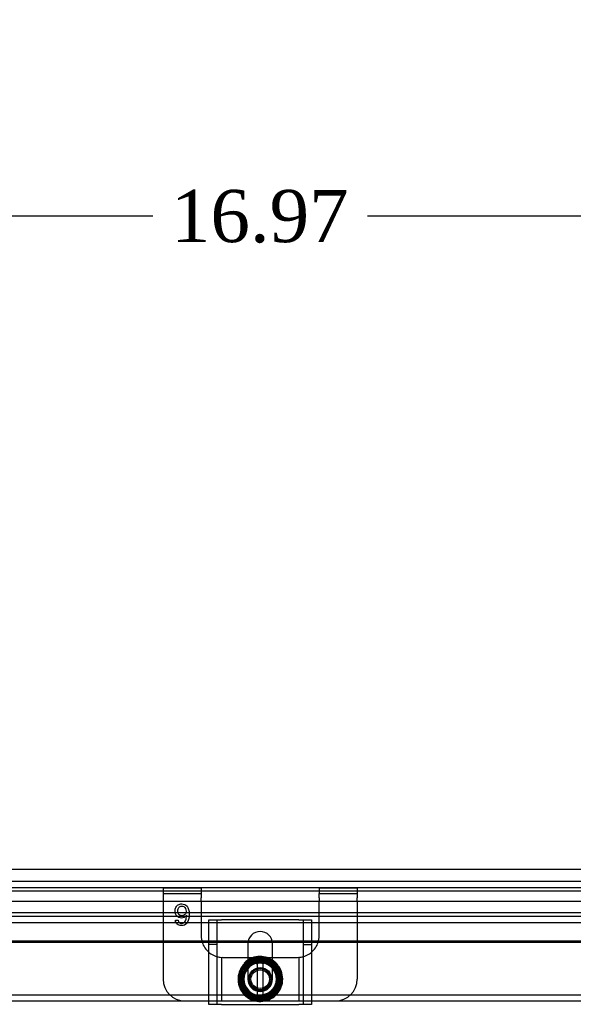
# Model space of a CAD drawing. Header units: inches. Extents: x 0 to 120, y -1 to 80.
# Tile 27 of 64: x 32 to 38, y 29 to 41. Entities that reach past the tile are written whole.
import ezdxf
from ezdxf.enums import TextEntityAlignment as Align
from ezdxf.lldxf.tags import DXFTag

# ---------------------------------------------------------------- set-up
doc = ezdxf.new("R2010")
doc.units = ezdxf.units.IN
doc.header["$MEASUREMENT"] = 0
for name, color, linetype in [('COM51497', 7, 'Continuous'), ('COM51498', 7, 'Continuous'), ('COM55380', 7, 'Continuous'), ('COM55430', 7, 'Continuous'), ('COM70220', 7, 'Continuous'), ('Default', 7, 'Continuous'), ('SCC19011', 7, 'Continuous'), ('SPR20280', 7, 'Continuous'), ('WAF25367', 7, 'Continuous')]:
    doc.layers.add(name, color=color, linetype=linetype)
doc.styles.add('SEACAD_Times_New_Roman', font='times.ttf')
tags = doc.linetypes.add('HIDDEN2', pattern=[0.1875, 0.125, -0.0625]).pattern_tags.tags
tags[6:7] = [DXFTag(74, 4), DXFTag(75, 0), DXFTag(340, '0'), DXFTag(46, 0.0), DXFTag(50, 0.0), DXFTag(44, 0.0), DXFTag(45, 0.0)]
tags[4:5] = [DXFTag(74, 4), DXFTag(75, 0), DXFTag(340, '0'), DXFTag(46, 0.0), DXFTag(50, 0.0), DXFTag(44, 0.0), DXFTag(45, 0.0)]
doc.dimstyles.new('HAMMOND_(STH_-_120x80)', dxfattribs={"dimtxt": 0.6, "dimasz": 0.75, "dimexe": 0.3, "dimexo": 0.3, "dimgap": 0.15, "dimtad": 0, "dimtih": 1, "dimtoh": 1, "dimzin": 0, "dimdsep": 46, "dimtxsty": 'SEACAD_Times_New_Roman', "dimblk1": '_SE_FILLED', "dimblk2": '_SE_FILLED', "dimsah": 1, "dimcen": 0.3, "dimadec": 0, "dimazin": 0, "dimtfac": 0.8, "dimtofl": 0, "dimtmove": 1, "dimatfit": 3, "dimfxl": 1, "dimtolj": 1, "dimtzin": 0, "dimarcsym": 0})

# ---------------------------------------------------------------- blocks, each defined once
blk = doc.blocks.new('SE2')
at = {"layer": 'COM51497', "color": 7, "linetype": 'HIDDEN2'}
for p, q in [((33.989, 30.193), (34.132, 30.193)), ((33.989, 30.16), (33.989, 30.193)), ((34.084, 29.223), (34.084, 30.193)), ((35.023, 30.193), (34.132, 30.193)), ((35.023, 30.193), (35.166, 30.193)), ((35.071, 30.193), (35.071, 29.223)), ((35.166, 30.193), (35.166, 30.16)), ((34.084, 29.91), (33.989, 29.91)), ((35.071, 29.91), (35.166, 29.91)), ((34.437, 29.719), (34.437, 29.512)), ((34.718, 29.512), (34.718, 29.719)), ((33.99, 29.396), (33.989, 29.396))]:
    blk.add_line(p, q, dxfattribs=at)
at = {"layer": 'COM51497', "color": 7, "linetype": 'Continuous'}
for p, q in [((33.989, 29.223), (33.989, 30.16)), ((35.166, 30.16), (35.166, 29.223)), ((34.437, 29.919), (34.437, 29.719)), ((34.718, 29.719), (34.718, 29.919)), ((34.132, 29.223), (33.989, 29.223)), ((34.132, 29.223), (35.023, 29.223)), ((35.166, 29.223), (35.023, 29.223))]:
    blk.add_line(p, q, dxfattribs=at)
blk.add_arc((34.578, 29.919), 0.141, 0, 180, dxfattribs=at)
at = {"layer": 'COM51497', "color": 7, "linetype": 'HIDDEN2'}
blk.add_arc((34.578, 29.512), 0.141, 180, 0, dxfattribs=at)
at = {"layer": 'COM51498', "color": 7, "linetype": 'HIDDEN2'}
for p, q in [((33.462, 30.562), (33.462, 30.495)), ((33.462, 30.562), (33.899, 30.562)), ((33.899, 30.562), (33.899, 30.495)), ((35.256, 30.562), (35.256, 30.495)), ((35.256, 30.562), (35.693, 30.562)), ((35.693, 30.562), (35.693, 30.495)), ((33.462, 30.495), (33.899, 30.495)), ((33.462, 30.495), (33.462, 30.445)), ((33.462, 30.445), (33.462, 30.411)), ((33.899, 30.495), (33.899, 30.445)), ((33.899, 30.411), (33.899, 30.445)), ((35.256, 30.495), (35.693, 30.495)), ((35.256, 30.445), (35.256, 30.495)), ((35.256, 30.445), (35.256, 30.411)), ((35.693, 30.495), (35.693, 30.445)), ((35.693, 30.411), (35.693, 30.445)), ((33.462, 30.411), (33.462, 29.935)), ((33.899, 30.411), (33.899, 30.012)), ((35.256, 30.012), (35.256, 30.411)), ((35.693, 30.411), (35.693, 29.935)), ((33.604, 30.188), (33.634, 30.19)), ((34.133, 29.763), (34.133, 29.262)), ((34.138, 29.763), (34.149, 29.762)), ((34.149, 29.762), (34.281, 29.762)), ((34.281, 29.762), (34.437, 29.762)), ((34.718, 29.762), (34.875, 29.762)), ((34.875, 29.762), (35.006, 29.762)), ((35.006, 29.762), (35.018, 29.763)), ((35.023, 29.763), (35.023, 29.262)), ((33.989, 29.262), (34.085, 29.262)), ((34.085, 29.262), (34.133, 29.262)), ((34.133, 29.262), (34.138, 29.262)), ((34.138, 29.262), (34.281, 29.262)), ((34.281, 29.262), (34.531, 29.262)), ((34.633, 29.262), (34.875, 29.262)), ((34.875, 29.262), (35.018, 29.262)), ((35.018, 29.262), (35.023, 29.262)), ((35.023, 29.262), (35.071, 29.262)), ((35.071, 29.262), (35.166, 29.262))]:
    blk.add_line(p, q, dxfattribs=at)
at = {"layer": 'COM51498', "color": 7, "linetype": 'Continuous'}
for p, q in [((33.462, 29.935), (33.462, 29.512)), ((35.693, 29.935), (35.693, 29.512)), ((34.437, 29.762), (34.509, 29.762)), ((34.644, 29.762), (34.718, 29.762)), ((33.712, 29.262), (33.989, 29.262)), ((35.166, 29.262), (35.443, 29.262))]:
    blk.add_line(p, q, dxfattribs=at)
at = {"layer": 'COM51498', "color": 7, "linetype": 'HIDDEN2'}
for radius in [0.195, 0.125, 0.106]:
    blk.add_circle((34.578, 29.512), radius, dxfattribs=at)
for centre, start, end in [((34.149, 30.012), 180, 198.0043), ((35.006, 30.012), 341.9957, 0), ((34.149, 30.012), 230.0676, 254.9972), ((34.149, 30.012), 254.9972, 266.1643), ((34.149, 30.012), 266.1643, 267.3237), ((35.006, 30.012), 272.6763, 273.8357), ((35.006, 30.012), 273.8357, 285.0028), ((35.006, 30.012), 285.0028, 309.9324)]:
    blk.add_arc(centre, 0.25, start, end, dxfattribs=at)
at = {"layer": 'COM51498', "color": 7, "linetype": 'Continuous'}
for centre, start, end in [((34.149, 30.012), 198.0043, 230.0676), ((35.006, 30.012), 309.9324, 341.9957), ((33.712, 29.512), 180, 270), ((35.443, 29.512), 270, 0)]:
    blk.add_arc(centre, 0.25, start, end, dxfattribs=at)
at = {"layer": 'COM51498', "color": 7, "linetype": 'HIDDEN2'}
for points, knots in [([(33.732, 30.247), (33.724, 30.236), (33.716, 30.228), (33.705, 30.222), (33.695, 30.217), (33.684, 30.214), (33.652, 30.214), (33.635, 30.222), (33.621, 30.236), (33.607, 30.251), (33.6, 30.27), (33.6, 30.309), (33.604, 30.323), (33.61, 30.336), (33.617, 30.349), (33.626, 30.36), (33.637, 30.367), (33.649, 30.374), (33.662, 30.377), (33.702, 30.377), (33.722, 30.368), (33.754, 30.331), (33.762, 30.301), (33.762, 30.211), (33.753, 30.177), (33.735, 30.155), (33.72, 30.136), (33.7, 30.127), (33.654, 30.127), (33.638, 30.133), (33.626, 30.143), (33.614, 30.154), (33.606, 30.169), (33.604, 30.188)], [0, 0, 0, 0, 0.047848, 0.047848, 0.047848, 0.091234, 0.091234, 0.167467, 0.167467, 0.167467, 0.251489, 0.251489, 0.307308, 0.307308, 0.307308, 0.361378, 0.361378, 0.361378, 0.427535, 0.427535, 0.538766, 0.538766, 0.649997, 0.649997, 0.774014, 0.774014, 0.774014, 0.865472, 0.865472, 0.932923, 0.932923, 0.932923, 1, 1, 1, 1]), ([(33.727, 30.294), (33.727, 30.304), (33.725, 30.314), (33.716, 30.333), (33.71, 30.34), (33.695, 30.35), (33.686, 30.352), (33.677, 30.352), (33.665, 30.352), (33.654, 30.347), (33.645, 30.337), (33.636, 30.327), (33.631, 30.313), (33.631, 30.279), (33.636, 30.265), (33.645, 30.256), (33.654, 30.246), (33.665, 30.241), (33.692, 30.241), (33.704, 30.246), (33.723, 30.265), (33.727, 30.278), (33.727, 30.294)], [0, 0, 0, 0, 0.086691, 0.086691, 0.173381, 0.173381, 0.260072, 0.260072, 0.260072, 0.37344, 0.37344, 0.37344, 0.5092, 0.5092, 0.639932, 0.639932, 0.639932, 0.762812, 0.762812, 0.881406, 0.881406, 1, 1, 1, 1]), ([(33.634, 30.19), (33.637, 30.179), (33.64, 30.17), (33.645, 30.165), (33.653, 30.156), (33.663, 30.152), (33.685, 30.152), (33.694, 30.155), (33.701, 30.16), (33.711, 30.166), (33.718, 30.177), (33.723, 30.19), (33.729, 30.203), (33.731, 30.222), (33.732, 30.247)], [0, 0, 0, 0, 0.153649, 0.153649, 0.153649, 0.336794, 0.336794, 0.482815, 0.482815, 0.482815, 0.688895, 0.688895, 0.688895, 1, 1, 1, 1])]:
    blk.add_open_spline(points, degree=3, knots=knots, dxfattribs=at)
at = {"layer": 'COM55380', "color": 7, "linetype": 'HIDDEN2'}
for p, q in [((25.969, 30.637), (43.187, 30.637)), ((25.969, 30.565), (43.187, 30.565)), ((25.864, 30.407), (43.291, 30.407)), ((24.656, 29.334), (44.5, 29.334))]:
    blk.add_line(p, q, dxfattribs=at)
at = {"layer": 'COM55380', "color": 7, "linetype": 'Continuous'}
for p, q in [((24.656, 29.262), (33.712, 29.262)), ((35.443, 29.262), (44.5, 29.262))]:
    blk.add_line(p, q, dxfattribs=at)
at = {"layer": 'COM55430', "color": 7, "linetype": 'HIDDEN2'}
for p, q in [((43.569, 30.232), (25.525, 30.232)), ((34.44, 29.948), (33.989, 29.948)), ((34.438, 29.935), (33.989, 29.935)), ((35.166, 29.948), (34.715, 29.948)), ((35.166, 29.935), (34.717, 29.935))]:
    blk.add_line(p, q, dxfattribs=at)
at = {"layer": 'COM55430', "color": 7, "linetype": 'Continuous'}
for p, q in [((43.569, 30.16), (25.525, 30.16)), ((33.989, 29.948), (26.608, 29.948)), ((33.989, 29.935), (26.608, 29.935)), ((34.717, 29.935), (34.438, 29.935)), ((34.715, 29.948), (34.44, 29.948)), ((42.486, 29.948), (35.166, 29.948)), ((42.486, 29.935), (35.166, 29.935))]:
    blk.add_line(p, q, dxfattribs=at)
at = {"layer": 'COM70220', "color": 7, "linetype": 'HIDDEN2'}
for p, q in [((26.093, 30.777), (43.063, 30.777)), ((26.093, 30.776), (43.063, 30.776)), ((26.093, 30.527), (43.063, 30.527)), ((26.093, 30.278), (43.063, 30.278)), ((26.093, 30.277), (43.063, 30.277))]:
    blk.add_line(p, q, dxfattribs=at)
at = {"layer": 'SCC19011', "color": 7, "linetype": 'Continuous'}
for p, q in [((34.469, 29.727), (34.337, 29.512)), ((34.544, 29.727), (34.469, 29.727)), ((34.612, 29.727), (34.544, 29.727)), ((34.544, 29.727), (34.544, 29.707)), ((34.544, 29.707), (34.544, 29.697)), ((34.544, 29.697), (34.544, 29.328)), ((34.687, 29.727), (34.612, 29.727)), ((34.612, 29.707), (34.612, 29.727)), ((34.612, 29.697), (34.612, 29.707)), ((34.612, 29.328), (34.612, 29.697)), ((34.819, 29.512), (34.687, 29.727)), ((34.337, 29.512), (34.469, 29.297)), ((34.687, 29.297), (34.819, 29.512)), ((34.469, 29.297), (34.544, 29.297)), ((34.544, 29.328), (34.544, 29.318)), ((34.544, 29.318), (34.544, 29.297)), ((34.544, 29.297), (34.612, 29.297)), ((34.612, 29.318), (34.612, 29.328)), ((34.612, 29.297), (34.612, 29.318)), ((34.612, 29.297), (34.687, 29.297))]:
    blk.add_line(p, q, dxfattribs=at)
at = {"layer": 'SCC19011', "color": 7, "linetype": 'HIDDEN2'}
blk.add_circle((34.578, 29.512), 0.122, dxfattribs=at)
at = {"layer": 'SCC19011', "color": 7, "linetype": 'Continuous'}
for start, end in [(100.4474, 259.5526), (280.4474, 79.5526)]:
    blk.add_arc((34.578, 29.512), 0.187, start, end, dxfattribs=at)
at = {"layer": 'SPR20280', "color": 7, "linetype": 'HIDDEN2'}
for p, q in [((34.393, 29.697), (34.418, 29.673)), ((34.578, 29.33), (34.578, 29.295))]:
    blk.add_line(p, q, dxfattribs=at)
for points, knots in [([(34.797, 29.634), (34.794, 29.64), (34.775, 29.672), (34.727, 29.723), (34.64, 29.763), (34.545, 29.769), (34.453, 29.74), (34.379, 29.68), (34.332, 29.597), (34.318, 29.502), (34.338, 29.409), (34.391, 29.33), (34.469, 29.274), (34.562, 29.251), (34.656, 29.262), (34.741, 29.306), (34.804, 29.377), (34.838, 29.467), (34.838, 29.562), (34.803, 29.65), (34.758, 29.703), (34.726, 29.726), (34.719, 29.73)], [0.7535329, 0.7535329, 0.7535329, 0.7535329, 0.7557863, 0.7668873, 0.7779898, 0.7890906, 0.8001915, 0.8112914, 0.8223931, 0.8334948, 0.8445983, 0.8557003, 0.8668021, 0.8779027, 0.8890041, 0.9001067, 0.9112098, 0.9223136, 0.9334157, 0.9445065, 0.955056, 0.9580988, 0.9580988, 0.9580988, 0.9580988]), ([(34.578, 29.295), (34.611, 29.297), (34.674, 29.307), (34.755, 29.372), (34.797, 29.461), (34.8, 29.557), (34.762, 29.645), (34.691, 29.71), (34.6, 29.739), (34.504, 29.729), (34.422, 29.68), (34.366, 29.601), (34.348, 29.507), (34.369, 29.414), (34.427, 29.337), (34.511, 29.291), (34.607, 29.282), (34.698, 29.313), (34.768, 29.378), (34.807, 29.466), (34.807, 29.562), (34.768, 29.65), (34.697, 29.715), (34.607, 29.746), (34.511, 29.739), (34.426, 29.694), (34.366, 29.619), (34.341, 29.527), (34.354, 29.432), (34.403, 29.35), (34.481, 29.294), (34.575, 29.273), (34.669, 29.29), (34.749, 29.344), (34.802, 29.423), (34.819, 29.518), (34.799, 29.611), (34.743, 29.689), (34.662, 29.74), (34.567, 29.756), (34.475, 29.733), (34.397, 29.677), (34.348, 29.595), (34.333, 29.5), (34.356, 29.407), (34.412, 29.33), (34.494, 29.28), (34.588, 29.265), (34.682, 29.288), (34.759, 29.343), (34.81, 29.425), (34.827, 29.519), (34.806, 29.612), (34.752, 29.691), (34.673, 29.744), (34.579, 29.763), (34.497, 29.748), (34.453, 29.724), (34.437, 29.714)], [0, 0, 0, 0, 0.0109333, 0.0236487, 0.0345857, 0.0456072, 0.0566993, 0.0677916, 0.0788813, 0.0899732, 0.1010652, 0.1121593, 0.123253, 0.1343442, 0.1454373, 0.156529, 0.1676234, 0.1787178, 0.1898116, 0.200905, 0.2119972, 0.2230929, 0.2341872, 0.2452831, 0.2563771, 0.2674708, 0.2785654, 0.28966, 0.3007576, 0.3118528, 0.3229492, 0.3340432, 0.3451384, 0.3562353, 0.3673323, 0.3784297, 0.3895246, 0.4006213, 0.4117166, 0.4228156, 0.4339132, 0.4450112, 0.4561079, 0.4672039, 0.4783017, 0.4893995, 0.5004992, 0.5115966, 0.5226954, 0.5337915, 0.544891, 0.5559893, 0.5670899, 0.5781889, 0.5892874, 0.6003855, 0.6114838, 0.6182179, 0.6182179, 0.6182179, 0.6182179]), ([(34.418, 29.673), (34.44, 29.692), (34.486, 29.726), (34.578, 29.744), (34.664, 29.725), (34.733, 29.681), (34.781, 29.616), (34.805, 29.538), (34.799, 29.457), (34.765, 29.383), (34.707, 29.326), (34.632, 29.292), (34.551, 29.288), (34.473, 29.312), (34.409, 29.363), (34.367, 29.433), (34.353, 29.514), (34.369, 29.594), (34.412, 29.663), (34.477, 29.712), (34.529, 29.726), (34.556, 29.729)], [0, 0, 0, 0, 0.0112469, 0.0252682, 0.0367371, 0.0476376, 0.0587408, 0.0698533, 0.080966, 0.0920765, 0.1031883, 0.1142994, 0.1254131, 0.1365249, 0.147638, 0.1587478, 0.1698589, 0.1809689, 0.1920812, 0.2031927, 0.2141853, 0.2141853, 0.2141853, 0.2141853]), ([(34.754, 29.404), (34.747, 29.393), (34.723, 29.361), (34.668, 29.321), (34.589, 29.301), (34.508, 29.314), (34.438, 29.355), (34.389, 29.421), (34.369, 29.5), (34.381, 29.581), (34.422, 29.652), (34.488, 29.7), (34.568, 29.72), (34.649, 29.707), (34.718, 29.664), (34.766, 29.597), (34.783, 29.517), (34.768, 29.436), (34.723, 29.368), (34.654, 29.323), (34.574, 29.309), (34.494, 29.327), (34.428, 29.376), (34.387, 29.447), (34.377, 29.528), (34.4, 29.607), (34.453, 29.669), (34.526, 29.706), (34.608, 29.71), (34.685, 29.68), (34.743, 29.623), (34.773, 29.546), (34.769, 29.464), (34.733, 29.391), (34.67, 29.339), (34.591, 29.317), (34.509, 29.329), (34.454, 29.365), (34.43, 29.394), (34.424, 29.402)], [0.464438, 0.464438, 0.464438, 0.464438, 0.4698156, 0.4809232, 0.4920326, 0.503138, 0.5142446, 0.52535, 0.5364578, 0.547565, 0.5586721, 0.5697781, 0.5808823, 0.5919888, 0.603094, 0.6142018, 0.6253066, 0.6364118, 0.6475152, 0.6586197, 0.6697249, 0.6808298, 0.6919358, 0.7030382, 0.714142, 0.7252447, 0.7363492, 0.7474536, 0.7585562, 0.7696589, 0.7807596, 0.7918635, 0.8029663, 0.8140692, 0.8251712, 0.836271, 0.8473724, 0.8584731, 0.862923, 0.862923, 0.862923, 0.862923]), ([(34.423, 29.656), (34.426, 29.659), (34.448, 29.681), (34.497, 29.713), (34.578, 29.727), (34.658, 29.712), (34.71, 29.677), (34.734, 29.651), (34.739, 29.645)], [0.37922098, 0.37922098, 0.37922098, 0.37922098, 0.38094922, 0.39205781, 0.40316665, 0.41427643, 0.42538516, 0.42868152, 0.42868152, 0.42868152, 0.42868152]), ([(34.53, 29.693), (34.532, 29.693), (34.56, 29.7), (34.592, 29.7), (34.62, 29.694), (34.623, 29.693)], [0.91315801, 0.91315801, 0.91315801, 0.91315801, 0.91397592, 0.92507741, 0.92612869, 0.92612869, 0.92612869, 0.92612869]), ([(34.597, 29.729), (34.61, 29.728), (34.65, 29.72), (34.69, 29.7), (34.715, 29.68), (34.719, 29.677)], [0.21995858, 0.21995858, 0.21995858, 0.21995858, 0.22541447, 0.23652458, 0.23853227, 0.23853227, 0.23853227, 0.23853227]), ([(34.376, 29.446), (34.368, 29.471), (34.362, 29.518), (34.372, 29.564), (34.379, 29.583)], [0.3480461, 0.3480461, 0.3480461, 0.3480461, 0.35873317, 0.3673569, 0.3673569, 0.3673569, 0.3673569]), ([(34.75, 29.581), (34.756, 29.563), (34.766, 29.52), (34.757, 29.455), (34.723, 29.394), (34.662, 29.341), (34.611, 29.333), (34.578, 29.33)], [0.95046325, 0.95046325, 0.95046325, 0.95046325, 0.95824793, 0.96865358, 0.9770936, 0.98730809, 1, 1, 1, 1]), ([(34.768, 29.598), (34.768, 29.598), (34.779, 29.573), (34.791, 29.519), (34.781, 29.461), (34.769, 29.431), (34.767, 29.427)], [0.43640128, 0.43640128, 0.43640128, 0.43640128, 0.43649234, 0.44759977, 0.45870607, 0.46079764, 0.46079764, 0.46079764, 0.46079764]), ([(34.787, 29.567), (34.788, 29.562), (34.795, 29.531), (34.795, 29.493), (34.787, 29.462), (34.786, 29.456)], [0.25678082, 0.25678082, 0.25678082, 0.25678082, 0.25874448, 0.26985449, 0.27231226, 0.27231226, 0.27231226, 0.27231226]), ([(34.724, 29.356), (34.718, 29.35), (34.692, 29.328), (34.635, 29.301), (34.554, 29.295), (34.481, 29.318), (34.442, 29.347), (34.427, 29.362)], [0.28879014, 0.28879014, 0.28879014, 0.28879014, 0.29207573, 0.30318617, 0.31429358, 0.32540417, 0.3342706, 0.3342706, 0.3342706, 0.3342706])]:
    blk.add_open_spline(points, degree=3, knots=knots, dxfattribs=at)
at = {"layer": 'SPR20280', "color": 7, "linetype": 'Continuous'}
blk.add_open_spline([(34.719, 29.73), (34.7, 29.743), (34.653, 29.765), (34.574, 29.778), (34.493, 29.764), (34.452, 29.741), (34.436, 29.731)], degree=3, knots=[0.95809881, 0.95809881, 0.95809881, 0.95809881, 0.9661238, 0.97598802, 0.98694613, 0.99365696, 0.99365696, 0.99365696, 0.99365696], dxfattribs=at)
at = {"layer": 'SPR20280', "color": 7, "linetype": 'HIDDEN2'}
blk.add_open_spline([(34.436, 29.731), (34.422, 29.721), (34.408, 29.71), (34.393, 29.697)], degree=3, dxfattribs=at)
at = {"layer": 'WAF25367', "color": 7, "linetype": 'Continuous'}
blk.add_circle((34.578, 29.512), 0.25, dxfattribs=at)
at = {"layer": 'WAF25367', "color": 7, "linetype": 'HIDDEN2'}
blk.add_circle((34.578, 29.512), 0.133, dxfattribs=at)
blk = doc.blocks.new('DMBLK354')
at = {"layer": 'Default', "linetype": 'Continuous'}
for points in [[(20.099, 48.512), (20.349, 48.512), (20.224, 49.262)], [(20.099, 30.012), (20.224, 29.262), (20.349, 30.012)]]:
    blk.add_hatch(color=7, dxfattribs=at).paths.add_polyline_path(points)
at = {"layer": 'Default', "color": 7, "linetype": 'Continuous'}
for p, q in [((24.356, 49.262), (19.924, 49.262)), ((20.224, 49.262), (20.224, 39.772)), ((20.224, 38.962), (20.224, 29.262)), ((24.356, 29.262), (19.924, 29.262))]:
    blk.add_line(p, q, dxfattribs=at)
at = {"layer": 'Default', "color": 7, "linetype": 'Continuous', "style": 'SEACAD_Times_New_Roman'}
blk.add_text('20.00', height=0.6, dxfattribs=at).set_placement((19.2, 39.562), align=Align.TOP_LEFT)
blk = doc.blocks.new('_SE_FILLED')
at = {"color": 0}
blk.add_line((0, 0), (-1, 0), dxfattribs=at)
blk.add_solid([(0, 0), (-1, -0.1665), (-1, 0.1665), (0, 0)], dxfattribs=at)
blk = doc.blocks.new('DMBLK378')
at = {"layer": 'Default', "linetype": 'Continuous'}
for points in [[(26.842, 38.403), (26.092, 38.278), (26.842, 38.153)], [(42.314, 38.403), (42.314, 38.153), (43.064, 38.278)]]:
    blk.add_hatch(color=7, dxfattribs=at).paths.add_polyline_path(points)
at = {"layer": 'Default', "color": 7, "linetype": 'Continuous'}
for p, q in [((26.092, 38.278), (33.344, 38.278)), ((35.811, 38.278), (43.064, 38.278))]:
    blk.add_line(p, q, dxfattribs=at)
at = {"layer": 'Default', "color": 7, "linetype": 'Continuous', "style": 'SEACAD_Times_New_Roman'}
blk.add_text('16.97', height=0.6, dxfattribs=at).set_placement((33.554, 38.578), align=Align.TOP_LEFT)

msp = doc.modelspace()

# ---------------------------------------------------------------- block references
at = {"layer": 'Default'}
msp.add_blockref('SE2', (0, 0), dxfattribs=at)

# ---------------------------------------------------------------- dimensions: what is measured, and where the dimension line sits
at = {"layer": 'Default', "color": 7, "linetype": 'Continuous'}
dim = msp.add_linear_dim(base=(20.224, 29.262), p1=(44.5, 49.262), p2=(24.656, 29.262), angle=90, text='\\A1;<>', dimstyle='HAMMOND_(STH_-_120x80)', override={"dimtmove": 0}, dxfattribs=at)
dim.commit()
dim.dimension.update_dxf_attribs({"geometry": 'DMBLK354', "text_midpoint": (20.224, 39.262), "dimtype": 160})
dim = msp.add_linear_dim(base=(43.064, 38.278), p1=(26.092, 30.777), p2=(43.064, 39.262), text='\\A1;<>', dimstyle='HAMMOND_(STH_-_120x80)', override={"dimtmove": 0}, dxfattribs=at)
dim.commit()
dim.dimension.update_dxf_attribs({"geometry": 'DMBLK378', "text_midpoint": (34.578, 38.278), "dimtype": 160})

doc.saveas('drawing.dxf')
